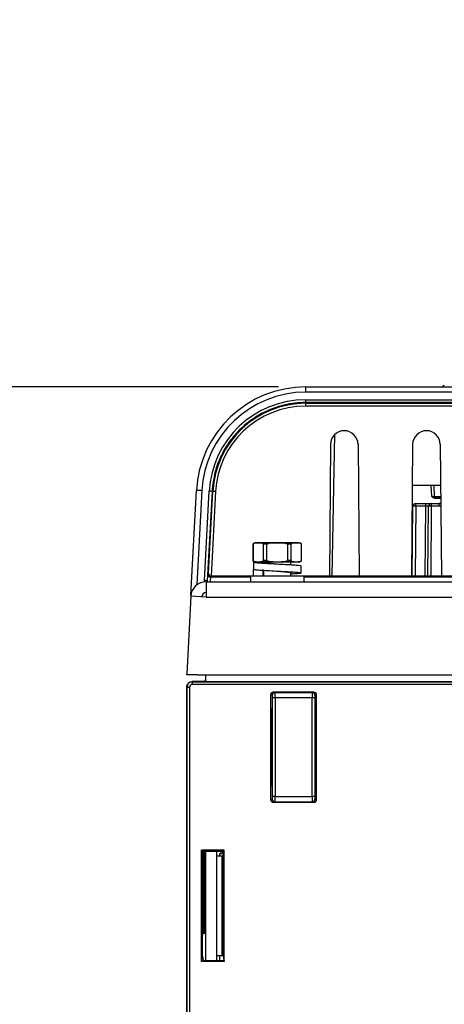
# Paper-space layout 'Sheet1' of a CAD drawing. Header units: millimetres. Extents: x 0 to 420, y 0 to 297.
# Tile 13 of 135: x 38 to 53, y 86 to 122. Entities that reach past the tile are written whole.
import ezdxf

# ---------------------------------------------------------------- set-up
doc = ezdxf.new("R2010")
doc.units = ezdxf.units.MM
doc.layers.add('SLD-0', color=179, linetype='Continuous')
doc.styles.add('SLDTEXTSTYLE1', font='TXT', dxfattribs={"width": 0.75})
doc.styles.add('SLDTEXTSTYLE3', font='TXT', dxfattribs={"width": 0.96})
doc.dimstyles.new('SLDDIMSTYLE2', dxfattribs={"dimtxt": 2.5, "dimasz": 3.302, "dimexe": 0, "dimexo": 0.0625, "dimtad": 1, "dimdec": 0, "dimlfac": 5, "dimrnd": 1e-09, "dimzin": 12, "dimdsep": 46, "dimtxsty": 'SLDTEXTSTYLE1', "dimblk1": 'NONE', "dimblk2": 'NONE', "dimsah": 1, "dimcen": 0.09, "dimadec": 0, "dimazin": 3, "dimtfac": 1, "dimtofl": 0, "dimtmove": 0, "dimatfit": 3, "dimldrblk": 'NONE', "dimfxl": 1, "dimfrac": 2, "dimtolj": 1, "dimtzin": 12, "dimarcsym": 0})
doc.dimstyles.new('SLDDIMSTYLE3', dxfattribs={"dimtxt": 2.5, "dimasz": 3.302, "dimexe": 0, "dimexo": 0.0625, "dimtad": 1, "dimdec": 1, "dimlfac": 5, "dimrnd": 1e-09, "dimzin": 4, "dimdsep": 46, "dimtxsty": 'SLDTEXTSTYLE1', "dimblk1": 'NONE', "dimblk2": 'NONE', "dimsah": 1, "dimcen": 0, "dimadec": 0, "dimazin": 1, "dimtfac": 1, "dimtmove": 0, "dimatfit": 3, "dimldrblk": 'NONE', "dimfxl": 1, "dimfrac": 2, "dimtolj": 1, "dimtzin": 12, "dimarcsym": 0})
doc.dimstyles.new('SLDDIMSTYLE4', dxfattribs={"dimtxt": 2.5, "dimasz": 3.302, "dimexe": 0, "dimexo": 0.0625, "dimtad": 1, "dimdec": 1, "dimlfac": 5, "dimrnd": 1e-09, "dimzin": 12, "dimdsep": 46, "dimtxsty": 'SLDTEXTSTYLE1', "dimblk1": 'NONE', "dimblk2": 'NONE', "dimsah": 1, "dimcen": 0, "dimadec": 0, "dimazin": 3, "dimtfac": 1, "dimtmove": 0, "dimatfit": 3, "dimldrblk": 'NONE', "dimfxl": 1, "dimfrac": 2, "dimtolj": 1, "dimtzin": 12, "dimarcsym": 0})

# ---------------------------------------------------------------- blocks, each defined once
blk = doc.blocks.new('_D_15')
at = {"layer": 'SLD-0', "color": 179}
for p, q in [((47.301, 108.626), (26.795, 108.626)), ((27.295, 105.626), (27.795, 108.626)), ((27.795, 108.626), (28.295, 105.626)), ((27.795, 108.626), (27.795, 105.626)), ((27.795, 47.375), (27.795, 108.626)), ((27.295, 105.626), (28.295, 105.626)), ((27.795, 47.375), (27.295, 50.375)), ((28.295, 50.375), (27.295, 50.375)), ((28.295, 50.375), (27.795, 47.375)), ((27.795, 47.375), (27.795, 50.375)), ((44.214, 47.375), (26.795, 47.375))]:
    blk.add_line(p, q, dxfattribs=at)
at = {"layer": 'SLD-0', "color": 179, "insert": (24.76, 75.23), "char_height": 2.5, "attachment_point": 1, "rotation": 90, "style": 'SLDTEXTSTYLE3'}
blk.add_mtext('306', dxfattribs=at)
blk = doc.blocks.new('_None')
blk = doc.blocks.new('_D_22')
at = {"layer": 'SLD-0', "color": 179}
for p, q in [((177.639, 244.196), (170.681, 237.013)), ((170.681, 237.013), (163.266, 229.357)), ((168.235, 235.206), (170.681, 237.013)), ((170.681, 237.013), (168.594, 234.858)), ((170.681, 237.013), (168.953, 234.51)), ((168.235, 235.206), (168.953, 234.51)), ((163.266, 229.357), (151.443, 229.357))]:
    blk.add_line(p, q, dxfattribs=at)
at = {"layer": 'SLD-0', "color": 179, "char_height": 2.5, "attachment_point": 1, "style": 'SLDTEXTSTYLE3'}
for s, insert in [('%%c', (150.193, 232.392)), ('20.0', (155.213, 232.43))]:
    blk.add_mtext(s, dxfattribs=dict(at, insert=insert))
blk = doc.blocks.new('_D_23')
at = {"layer": 'SLD-0', "color": 179}
for p, q in [((163.999, 261.493), (154.023, 261.493)), ((172.8, 249.896), (163.999, 261.493)), ((171.384, 252.588), (170.588, 251.984)), ((171.384, 252.588), (172.8, 249.896)), ((172.8, 249.896), (170.588, 251.984)), ((172.8, 249.896), (170.986, 252.286)), ((175.52, 246.312), (172.8, 249.896))]:
    blk.add_line(p, q, dxfattribs=at)
at = {"layer": 'SLD-0', "color": 179, "char_height": 2.5, "attachment_point": 1, "style": 'SLDTEXTSTYLE3'}
for s, insert in [('%%c', (152.773, 264.528)), ('9.0', (157.794, 264.566))]:
    blk.add_mtext(s, dxfattribs=dict(at, insert=insert))
blk = doc.blocks.new('_D_24')
at = {"layer": 'SLD-0', "color": 179}
for p, q in [((241.453, 256.697), (250.709, 264.131)), ((250.709, 264.131), (262.532, 264.131)), ((241.453, 256.697), (243.478, 258.965)), ((244.105, 258.186), (243.478, 258.965)), ((241.453, 256.697), (243.792, 258.576)), ((244.105, 258.186), (241.453, 256.697)), ((236.385, 252.627), (241.453, 256.697))]:
    blk.add_line(p, q, dxfattribs=at)
at = {"layer": 'SLD-0', "color": 179, "char_height": 2.5, "attachment_point": 1, "style": 'SLDTEXTSTYLE3'}
for s, insert in [('%%c', (251.047, 267.167)), ('13.0', (256.067, 267.205))]:
    blk.add_mtext(s, dxfattribs=dict(at, insert=insert))
blk = doc.blocks.new('_D_25')
at = {"layer": 'SLD-0', "color": 179}
for p, q in [((240.691, 239.098), (237.146, 235.226)), ((237.146, 235.226), (227.951, 225.18)), ((234.752, 233.35), (237.146, 235.226)), ((237.146, 235.226), (235.121, 233.013)), ((237.146, 235.226), (235.489, 232.675)), ((234.752, 233.35), (235.489, 232.675)), ((227.951, 225.18), (216.128, 225.18))]:
    blk.add_line(p, q, dxfattribs=at)
at = {"layer": 'SLD-0', "color": 179, "char_height": 2.5, "attachment_point": 1, "style": 'SLDTEXTSTYLE3'}
for s, insert in [('%%c', (214.878, 228.215)), ('10.5', (219.898, 228.254))]:
    blk.add_mtext(s, dxfattribs=dict(at, insert=insert))
blk = doc.blocks.new('_D_28')
at = {"layer": 'SLD-0', "color": 179}
for p, q in [((173.264, 174.39), (183.569, 183.365)), ((183.569, 183.365), (193.545, 183.365)), ((173.264, 174.39), (175.198, 176.738)), ((175.855, 175.984), (175.198, 176.738)), ((173.264, 174.39), (175.526, 176.361)), ((175.855, 175.984), (173.264, 174.39)), ((169.87, 171.435), (173.264, 174.39))]:
    blk.add_line(p, q, dxfattribs=at)
at = {"layer": 'SLD-0', "color": 179, "char_height": 2.5, "attachment_point": 1, "style": 'SLDTEXTSTYLE3'}
for s, insert in [('%%c', (183.906, 186.4)), ('9.0', (188.927, 186.438))]:
    blk.add_mtext(s, dxfattribs=dict(at, insert=insert))
blk = doc.blocks.new('_D_30')
at = {"layer": 'SLD-0', "color": 179}
for p, q in [((230.033, 164.087), (234.374, 159.249)), ((236.006, 156.682), (234.374, 159.249)), ((234.374, 159.249), (236.75, 157.35)), ((234.374, 159.249), (236.378, 157.016)), ((234.374, 159.249), (244.668, 147.778)), ((236.006, 156.682), (236.75, 157.35)), ((244.668, 147.778), (256.491, 147.778))]:
    blk.add_line(p, q, dxfattribs=at)
at = {"layer": 'SLD-0', "color": 179, "char_height": 2.5, "attachment_point": 1, "style": 'SLDTEXTSTYLE3'}
for s, insert in [('%%c', (245.006, 150.813)), ('13.0', (250.026, 150.851))]:
    blk.add_mtext(s, dxfattribs=dict(at, insert=insert))
blk = doc.blocks.new('_D_31')
at = {"layer": 'SLD-0', "color": 179}
for p, q in [((224.118, 191.46), (212.295, 191.46)), ((230.761, 181.361), (224.118, 191.46)), ((229.53, 184.142), (228.695, 183.593)), ((229.53, 184.142), (230.761, 181.361)), ((230.761, 181.361), (228.695, 183.593)), ((230.761, 181.361), (229.113, 183.868)), ((233.646, 176.975), (230.761, 181.361))]:
    blk.add_line(p, q, dxfattribs=at)
at = {"layer": 'SLD-0', "color": 179, "char_height": 2.5, "attachment_point": 1, "style": 'SLDTEXTSTYLE3'}
for s, insert in [('%%c', (211.045, 194.495)), ('10.5', (216.066, 194.534))]:
    blk.add_mtext(s, dxfattribs=dict(at, insert=insert))

psp = doc.layouts.new('Sheet1')

# ---------------------------------------------------------------- linework, layer by layer
at = {"layer": 'SLD-0', "color": 179, "linetype": 'Continuous', "lineweight": 25}
for p, q in [((48.301, 108.436), (48.301, 108.626)), ((48.301, 108.626), (80.451, 108.626)), ((80.451, 108.436), (48.301, 108.436)), ((48.301, 108.16), (81.194, 108.16)), ((48.301, 108.055), (48.301, 108.16)), ((48.301, 108.027), (48.301, 108.055)), ((81.194, 108.055), (48.301, 108.055)), ((48.301, 108.027), (81.186, 108.027)), ((48.301, 107.927), (48.301, 108.027)), ((81.186, 107.927), (48.301, 107.927)), ((49.264, 101.706), (49.354, 106.885)), ((49.201, 106.528), (49.159, 101.706)), ((50.206, 106.528), (50.248, 101.706)), ((52.201, 106.528), (52.159, 101.706)), ((53.206, 106.528), (53.248, 101.706)), ((44.106, 101.02), (44.306, 104.835)), ((44.603, 101.554), (44.775, 104.816)), ((44.875, 104.805), (44.703, 101.543)), ((44.748, 101.81), (44.905, 104.804)), ((45.004, 104.799), (44.842, 101.706)), ((44.905, 104.804), (44.875, 104.805)), ((44.907, 104.804), (44.905, 104.804)), ((44.912, 104.804), (44.907, 104.804)), ((44.922, 104.803), (44.912, 104.804)), ((44.934, 104.802), (44.922, 104.803)), ((44.949, 104.802), (44.934, 104.802)), ((44.966, 104.801), (44.949, 104.802)), ((44.985, 104.8), (44.966, 104.801)), ((45.004, 104.799), (44.985, 104.8)), ((53.219, 105.026), (52.188, 105.026)), ((53.002, 104.624), (52.981, 105.026)), ((53.042, 104.586), (53.028, 104.586)), ((53.028, 104.546), (53.028, 104.586)), ((53.223, 104.586), (53.042, 104.586)), ((52.189, 101.706), (52.212, 104.267)), ((52.312, 104.267), (52.312, 104.366)), ((52.312, 104.366), (52.682, 104.366)), ((52.682, 104.267), (52.312, 104.267)), ((52.682, 104.267), (52.682, 104.366)), ((52.682, 104.366), (52.882, 104.366)), ((52.759, 101.706), (52.782, 104.267)), ((52.882, 104.366), (52.882, 104.267)), ((52.882, 104.366), (53.174, 104.366)), ((53.174, 104.267), (52.882, 104.267)), ((53.174, 104.267), (53.174, 104.366)), ((53.174, 104.366), (53.225, 104.366)), ((46.372, 102.873), (46.372, 102.279)), ((46.375, 102.279), (46.375, 102.873)), ((46.454, 102.926), (46.401, 102.912)), ((46.414, 102.912), (46.561, 102.926)), ((46.561, 102.926), (46.454, 102.926)), ((47.254, 102.926), (46.561, 102.926)), ((46.561, 102.926), (46.708, 102.912)), ((46.959, 102.912), (46.708, 102.912)), ((46.882, 102.873), (46.746, 102.873)), ((46.746, 102.873), (46.746, 102.279)), ((46.882, 102.279), (46.882, 102.873)), ((46.959, 102.912), (47.254, 102.926)), ((47.254, 102.926), (47.548, 102.912)), ((47.946, 102.926), (47.254, 102.926)), ((47.799, 102.912), (47.548, 102.912)), ((47.625, 102.873), (47.625, 102.279)), ((47.761, 102.873), (47.625, 102.873)), ((47.761, 102.279), (47.761, 102.873)), ((47.799, 102.912), (47.946, 102.926)), ((47.946, 102.926), (48.093, 102.912)), ((48.054, 102.926), (47.946, 102.926)), ((48.106, 102.912), (48.054, 102.926)), ((48.132, 102.873), (48.132, 102.279)), ((48.136, 102.279), (48.136, 102.873)), ((46.384, 102.226), (46.384, 101.966)), ((46.444, 102.226), (46.384, 102.226)), ((46.401, 102.24), (46.454, 102.226)), ((46.561, 102.226), (46.414, 102.24)), ((46.561, 102.226), (46.454, 102.226)), ((46.708, 102.24), (46.561, 102.226)), ((47.254, 102.226), (46.561, 102.226)), ((46.959, 102.24), (46.708, 102.24)), ((46.882, 102.279), (46.746, 102.279)), ((47.254, 102.226), (46.959, 102.24)), ((47.548, 102.24), (47.254, 102.226)), ((47.946, 102.226), (47.254, 102.226)), ((47.799, 102.24), (47.548, 102.24)), ((47.761, 102.279), (47.625, 102.279)), ((47.754, 102.128), (47.754, 102.226)), ((47.946, 102.226), (47.799, 102.24)), ((48.093, 102.24), (47.946, 102.226)), ((48.054, 102.226), (47.946, 102.226)), ((48.054, 102.226), (48.106, 102.24)), ((46.39, 101.691), (46.39, 101.951)), ((46.728, 101.951), (46.728, 101.691)), ((46.754, 101.924), (46.754, 101.706)), ((47.256, 102.156), (47.255, 102.156)), ((48.124, 101.826), (48.124, 102.086)), ((44.661, 101.506), (86.964, 101.506)), ((44.661, 101.506), (44.661, 100.946)), ((44.72, 101.785), (44.748, 101.81)), ((44.848, 101.706), (44.82, 101.679)), ((46.274, 101.706), (44.848, 101.706)), ((46.274, 101.706), (46.274, 101.506)), ((48.234, 101.706), (46.274, 101.706)), ((47.754, 101.706), (47.754, 101.828)), ((48.234, 101.506), (48.234, 101.706)), ((49.159, 101.706), (48.234, 101.706)), ((50.248, 101.706), (49.159, 101.706)), ((52.159, 101.706), (50.248, 101.706)), ((53.248, 101.706), (52.159, 101.706)), ((55.159, 101.706), (53.248, 101.706)), ((44.102, 100.975), (43.953, 98.127)), ((44.661, 100.946), (44.102, 100.975)), ((44.661, 100.946), (86.964, 100.946)), ((43.953, 98.127), (44.352, 98.106)), ((43.954, 98.106), (43.955, 98.127)), ((44.153, 98.106), (43.954, 98.106)), ((44.352, 98.106), (44.153, 98.106)), ((44.352, 98.106), (86.564, 98.106)), ((44.654, 97.856), (44.654, 98.106)), ((43.948, 97.656), (43.948, 58.604)), ((43.954, 97.656), (43.954, 97.656)), ((43.958, 97.652), (43.954, 97.656)), ((43.954, 97.656), (43.954, 48.656)), ((43.958, 48.682), (43.958, 97.652)), ((43.958, 97.652), (44.058, 97.652)), ((44.058, 97.652), (44.058, 48.688)), ((44.154, 97.856), (44.158, 97.852)), ((44.654, 97.856), (44.154, 97.856)), ((44.158, 97.752), (44.158, 97.852)), ((44.158, 97.852), (133.149, 97.852)), ((133.149, 97.752), (44.158, 97.752)), ((44.654, 97.856), (132.654, 97.856)), ((47.012, 97.368), (47.012, 96.898)), ((47.075, 97.358), (47.012, 97.368)), ((47.08, 93.654), (47.08, 97.258)), ((47.18, 97.258), (47.08, 97.258)), ((47.112, 97.468), (47.175, 97.458)), ((48.595, 97.468), (47.112, 97.468)), ((47.175, 97.458), (48.532, 97.458)), ((47.18, 97.258), (47.18, 93.654)), ((48.527, 97.258), (47.18, 97.258)), ((48.527, 93.654), (48.527, 97.258)), ((48.627, 97.258), (48.527, 97.258)), ((48.532, 97.458), (48.595, 97.468)), ((48.627, 97.258), (48.627, 93.654)), ((48.695, 97.368), (48.632, 97.358)), ((48.695, 96.898), (48.695, 97.368)), ((47.012, 96.898), (47.054, 96.856)), ((47.012, 96.898), (47.012, 94.014)), ((47.054, 96.856), (47.054, 94.056)), ((48.654, 96.856), (48.695, 96.898)), ((48.654, 96.856), (48.654, 94.056)), ((48.695, 94.014), (48.695, 96.898)), ((47.054, 94.056), (47.012, 94.014)), ((47.012, 94.014), (47.012, 93.544)), ((48.654, 94.056), (48.695, 94.014)), ((48.695, 93.544), (48.695, 94.014)), ((47.18, 93.654), (47.08, 93.654)), ((47.18, 93.654), (48.527, 93.654)), ((48.627, 93.654), (48.527, 93.654)), ((47.012, 93.544), (47.075, 93.554)), ((47.175, 93.454), (47.112, 93.444)), ((47.112, 93.444), (48.595, 93.444)), ((48.532, 93.454), (47.175, 93.454)), ((48.595, 93.444), (48.532, 93.454)), ((48.632, 93.554), (48.695, 93.544)), ((45.318, 91.688), (44.496, 91.688)), ((44.496, 87.625), (44.496, 91.688)), ((44.496, 91.688), (44.527, 91.499)), ((44.527, 91.499), (44.553, 91.654)), ((44.527, 87.813), (44.527, 91.499)), ((44.593, 91.656), (45.313, 91.656)), ((44.654, 87.656), (44.654, 91.656)), ((45.054, 87.656), (45.054, 91.656)), ((45.244, 91.478), (45.054, 91.478)), ((45.154, 91.575), (45.299, 91.575)), ((45.154, 91.478), (45.154, 91.575)), ((45.244, 87.834), (45.244, 91.478)), ((45.284, 91.48), (45.311, 91.646)), ((45.284, 91.48), (45.284, 87.832)), ((45.313, 91.656), (45.318, 91.688)), ((45.318, 87.625), (45.318, 91.688)), ((44.527, 88.535), (44.547, 88.654)), ((44.587, 88.656), (44.654, 88.656)), ((45.244, 87.834), (45.054, 87.834)), ((45.154, 87.656), (45.154, 87.834)), ((45.284, 87.832), (45.311, 87.666)), ((44.496, 87.625), (44.527, 87.813)), ((45.318, 87.625), (44.496, 87.625)), ((44.527, 87.813), (44.553, 87.658)), ((44.593, 87.656), (45.313, 87.656)), ((45.313, 87.656), (45.318, 87.625))]:
    psp.add_line(p, q, dxfattribs=at)
at = {"layer": 'SLD-0', "color": 8, "linetype": 'Continuous', "lineweight": 25}
for p, q in [((44.506, 104.835), (44.326, 101.394)), ((52.902, 104.626), (52.881, 105.026)), ((53.224, 104.546), (53.028, 104.546)), ((52.312, 104.267), (52.289, 101.706)), ((52.659, 101.706), (52.682, 104.267)), ((52.882, 104.267), (52.859, 101.706)), ((46.375, 102.873), (46.372, 102.873)), ((46.414, 102.912), (46.401, 102.912)), ((48.106, 102.912), (48.093, 102.912)), ((48.136, 102.873), (48.132, 102.873)), ((46.375, 102.279), (46.372, 102.279)), ((46.414, 102.24), (46.401, 102.24)), ((48.106, 102.24), (48.093, 102.24)), ((48.136, 102.279), (48.132, 102.279)), ((44.609, 101.498), (44.603, 101.554)), ((44.704, 101.506), (44.703, 101.543)), ((44.82, 101.679), (46.274, 101.679)), ((48.234, 101.679), (87.444, 101.679)), ((44.154, 98.116), (44.153, 98.106)), ((44.547, 88.654), (44.547, 91.618)), ((44.587, 91.656), (44.587, 88.656)), ((45.214, 91.575), (45.214, 91.656)), ((45.254, 91.656), (45.254, 91.575))]:
    psp.add_line(p, q, dxfattribs=at)
at = {"layer": 'SLD-0', "color": 179, "linetype": 'Continuous', "lineweight": 25}
for centre, radius, start, end in [((48.301, 104.626), 4, 90, 177), ((48.301, 104.636), 3.8, 90, 177), ((53.356, 108.621), 0.06, 90, 175.2817), ((48.301, 104.63), 3.53, 90, 176.9738), ((48.301, 104.626), 3.401, 90, 177), ((48.301, 104.626), 3.301, 90, 177), ((49.704, 106.523), 0.503, 0.5, 179.5), ((52.704, 106.523), 0.503, 0.5, 179.5), ((44.406, 103.878), 0.962, 84.0424, 95.9576), ((44.774, 104.322), 0.494, 78.1882, 89.8447), ((53.042, 104.626), 0.04, 183, 269.9981), ((52.312, 104.266), 0.1, 90.0004, 179.5001), ((52.262, 101.413), 2.854, 88.9964, 91.0036), ((52.882, 104.266), 0.1, 90, 179.5001), ((52.832, 101.413), 2.855, 88.9964, 91.0036), ((53.174, 103.966), 0.4, 82.5885, 90), ((46.412, 102.873), 0.04, 105, 180), ((48.096, 102.873), 0.04, 0, 75), ((46.412, 102.279), 0.04, 180, 254.9997), ((48.096, 102.279), 0.04, 284.9991, 0), ((44.661, 100.946), 0.56, 90.0001, 177.0001), ((44.602, 101.059), 0.494, 78.1877, 89.8452), ((44.82, 101.779), 0.1, 177.003, 269.9979), ((44.661, 100.946), 0.16, 90.0003, 176.9999), ((44.158, 97.652), 0.2, 90.0021, 179.9976), ((47.175, 97.358), 0.1, 90.0694, 180.0083), ((48.532, 97.358), 0.1, 359.9917, 89.9314), ((47.175, 93.554), 0.1, 179.9943, 269.9291), ((48.532, 93.554), 0.1, 270.0695, 0.0062)]:
    psp.add_arc(centre, radius, start, end, dxfattribs=at)
at = {"layer": 'SLD-0', "color": 8, "linetype": 'Continuous', "lineweight": 25}
psp.add_arc((53.174, 103.967), 0.3, 79.9505, 90.0001, dxfattribs=at)
at = {"layer": 'SLD-0', "color": 179, "linetype": 'Continuous', "lineweight": 25}
for centre, major_axis, ratio, start_param, end_param in [((52.902, 104.626), (0.1, -0.002), 0.003467, 4.7131, 6.28344), ((52.682, 104.266), (0.1, 0.001), 0.008724, 6.282931, 7.853753), ((44.847, 101.805), (0.091, -0.0419), 0.987402, 3.525585, 5.087655), ((44.848, 101.806), (0.0725, 0.0688), 0.99992, 3.892124, 3.953134), ((44.554, 97.956), (-0.0707, 0.0707), 0.999924, 2.356233, 3.926953), ((44.158, 97.652), (0.0707, -0.0707), 0.999924, 2.356214, 3.926925), ((43.553, 97.756), (0.633, 0.095), 0.048886, 0.314585, 0.315535), ((47.112, 97.368), (-0.0988, 0.0164), 0.998592, 4.877631, 6.447966), ((47.075, 97.258), (0, 0.1), 0.052408, 4.712383, 6.274459), ((47.175, 97.258), (0, 0.2), 0.026204, 4.712386, 6.274459), ((48.532, 97.258), (0, 0.2), 0.026204, 0.008727, 1.570799), ((48.595, 97.368), (0.0988, 0.0164), 0.998592, 6.118405, 7.688754), ((48.632, 97.258), (0, 0.1), 0.052408, 0.008727, 1.570802), ((47.048, 96.761), (0, 0.1), 0.052408, 4.712389, 6.230825), ((48.659, 96.761), (0, 0.1), 0.052408, 0.05236, 1.570796), ((47.048, 94.151), (0, 0.1), 0.052408, 3.193953, 4.712389), ((48.659, 94.151), (0, 0.1), 0.052408, 1.570796, 3.089233), ((47.075, 93.654), (0, 0.1), 0.052408, 3.150478, 4.712389), ((47.175, 93.654), (0, 0.2), 0.026204, 3.150319, 4.712389), ((48.532, 93.654), (0, 0.2), 0.026204, 1.570796, 3.132684), ((48.632, 93.654), (0, 0.1), 0.052408, 1.570796, 3.132866), ((47.112, 93.544), (-0.0988, -0.0164), 0.998592, 6.118394, 7.688739), ((48.595, 93.544), (0.0988, -0.0164), 0.998592, 4.877622, 6.447976), ((44.593, 91.654), (0.04, 0), 0.052408, 1.57077, 3.132866), ((45.244, 91.48), (0.04, 0), 0.052408, 4.712358, 6.274855), ((45.311, 91.846), (0, 0.2), 0.008727, 3.193953, 3.462453), ((44.587, 88.654), (0.04, 0), 0.052408, 1.570796, 3.132409), ((45.244, 87.832), (0.04, 0), 0.052408, 0.008997, 1.570827), ((44.593, 87.658), (0.04, 0), 0.052408, 3.150166, 4.712389), ((45.311, 87.466), (0, 0.2), 0.008727, 5.962325, 6.230825)]:
    psp.add_ellipse(centre, major_axis=major_axis, ratio=ratio, start_param=start_param, end_param=end_param, dxfattribs=at)
at = {"layer": 'SLD-0', "color": 8, "linetype": 'Continuous', "lineweight": 25}
for centre, major_axis, ratio, start_param, end_param in [((53.603, 104.626), (0.601, 0.002), 0.003476, 3.141763, 4.027406), ((44.778, 100.979), (0.042, 0.7), 0.009952, 0.009323, 0.719803), ((44.558, 97.952), (0.0707, -0.0707), 0.999772, 5.794642, 6.771728)]:
    psp.add_ellipse(centre, major_axis=major_axis, ratio=ratio, start_param=start_param, end_param=end_param, dxfattribs=at)
at = {"layer": 'SLD-0', "color": 179, "linetype": 'Continuous', "lineweight": 25}
for points, knots in [([(48.301, 108.055), (48.234, 108.053), (47.899, 108.047), (47.373, 107.951), (46.764, 107.709), (46.268, 107.408), (45.831, 107.027), (45.462, 106.579), (45.176, 106.075), (44.952, 105.483), (44.903, 105.048), (44.875, 104.805)], [0, 0, 0, 0, 0.038456, 0.193287, 0.304276, 0.415264, 0.526268, 0.637272, 0.748424, 0.859578, 1, 1, 1, 1]), ([(52.902, 104.626), (52.902, 104.626), (52.909, 104.623), (52.931, 104.616), (52.964, 104.604), (52.998, 104.589), (53.02, 104.587), (53.028, 104.586)], [0, 0, 0, 0, 0.006603, 0.14593, 0.500922, 0.799359, 1, 1, 1, 1]), ([(53.028, 104.546), (53.015, 104.548), (52.985, 104.552), (52.946, 104.578), (52.92, 104.605), (52.906, 104.621), (52.902, 104.625), (52.902, 104.626)], [0, 0, 0, 0, 0.265263, 0.580723, 0.884652, 0.994805, 1, 1, 1, 1]), ([(46.375, 102.873), (46.375, 102.875), (46.375, 102.879), (46.377, 102.885), (46.381, 102.893), (46.393, 102.906), (46.405, 102.911), (46.414, 102.912), (46.414, 102.912)], [0, 0, 0, 0, 0.053242, 0.117724, 0.227232, 0.430303, 0.997383, 1, 1, 1, 1]), ([(46.708, 102.912), (46.715, 102.91), (46.725, 102.908), (46.737, 102.898), (46.742, 102.89), (46.746, 102.881), (46.746, 102.876), (46.746, 102.874), (46.746, 102.873)], [0, 0, 0, 0, 0.4702917, 0.6314934, 0.8342498, 0.9120273, 0.9904867, 1, 1, 1, 1]), ([(46.882, 102.873), (46.882, 102.875), (46.883, 102.88), (46.888, 102.887), (46.899, 102.897), (46.923, 102.907), (46.945, 102.91), (46.959, 102.912)], [0, 0, 0, 0, 0.065428, 0.14719, 0.277228, 0.536186, 1, 1, 1, 1]), ([(47.548, 102.912), (47.555, 102.911), (47.575, 102.909), (47.6, 102.902), (47.617, 102.89), (47.623, 102.883), (47.625, 102.877), (47.625, 102.874), (47.625, 102.873)], [0, 0, 0, 0, 0.246925, 0.653587, 0.816109, 0.898521, 0.96819, 1, 1, 1, 1]), ([(47.761, 102.873), (47.761, 102.874), (47.761, 102.877), (47.762, 102.883), (47.765, 102.891), (47.774, 102.902), (47.786, 102.909), (47.795, 102.911), (47.799, 102.912)], [0, 0, 0, 0, 0.035469, 0.098296, 0.195704, 0.367444, 0.740511, 1, 1, 1, 1]), ([(48.093, 102.912), (48.101, 102.91), (48.11, 102.908), (48.122, 102.898), (48.128, 102.89), (48.131, 102.881), (48.132, 102.876), (48.132, 102.874), (48.132, 102.873)], [0, 0, 0, 0, 0.470294, 0.631497, 0.834254, 0.912023, 0.990487, 1, 1, 1, 1]), ([(46.414, 102.24), (46.411, 102.241), (46.405, 102.242), (46.395, 102.246), (46.385, 102.253), (46.379, 102.262), (46.376, 102.269), (46.375, 102.275), (46.375, 102.278), (46.375, 102.279)], [0, 0, 0, 0, 0.152901, 0.398682, 0.687949, 0.793882, 0.900621, 0.967756, 1, 1, 1, 1]), ([(46.384, 102.226), (46.396, 102.22), (46.421, 102.209), (46.615, 102.192), (46.892, 102.175), (47.225, 102.157), (47.561, 102.14), (47.855, 102.123), (48.05, 102.106), (48.137, 102.093), (48.118, 102.087), (48.115, 102.086)], [0, 0, 0, 0, 0.122447, 0.24508, 0.36734, 0.490145, 0.612234, 0.735197, 0.85713, 0.980234, 1, 1, 1, 1]), ([(46.746, 102.279), (46.746, 102.277), (46.746, 102.272), (46.744, 102.265), (46.738, 102.255), (46.726, 102.245), (46.715, 102.242), (46.708, 102.24)], [0, 0, 0, 0, 0.066319, 0.148497, 0.279636, 0.541413, 1, 1, 1, 1]), ([(46.724, 102.226), (46.731, 102.22), (46.746, 102.209), (46.864, 102.192), (47.033, 102.175), (47.175, 102.163), (47.247, 102.156), (47.252, 102.156)], [0, 0, 0, 0, 0.245274, 0.490923, 0.735819, 0.981817, 1, 1, 1, 1]), ([(46.959, 102.24), (46.958, 102.24), (46.943, 102.242), (46.923, 102.245), (46.901, 102.254), (46.891, 102.261), (46.884, 102.269), (46.882, 102.275), (46.882, 102.278), (46.882, 102.279)], [0, 0, 0, 0, 0.052048, 0.488752, 0.651294, 0.814793, 0.895863, 0.977784, 1, 1, 1, 1]), ([(47.625, 102.279), (47.625, 102.277), (47.624, 102.273), (47.62, 102.266), (47.61, 102.256), (47.586, 102.245), (47.563, 102.242), (47.548, 102.24)], [0, 0, 0, 0, 0.057896, 0.136272, 0.258159, 0.495074, 1, 1, 1, 1]), ([(47.799, 102.24), (47.797, 102.241), (47.791, 102.242), (47.781, 102.246), (47.771, 102.253), (47.765, 102.262), (47.762, 102.268), (47.761, 102.274), (47.761, 102.278), (47.761, 102.279)], [0, 0, 0, 0, 0.1528961, 0.3980059, 0.6871641, 0.7914555, 0.8964999, 0.9642217, 1, 1, 1, 1]), ([(48.132, 102.279), (48.132, 102.277), (48.132, 102.272), (48.129, 102.265), (48.124, 102.255), (48.111, 102.245), (48.1, 102.242), (48.093, 102.24)], [0, 0, 0, 0, 0.066319, 0.148497, 0.279636, 0.541413, 1, 1, 1, 1]), ([(46.384, 101.966), (46.396, 101.96), (46.421, 101.949), (46.615, 101.932), (46.892, 101.915), (47.225, 101.897), (47.562, 101.88), (47.853, 101.863), (48.057, 101.846), (48.144, 101.829), (48.098, 101.812), (47.96, 101.796), (47.81, 101.787), (47.754, 101.784)], [0, 0, 0, 0, 0.094102, 0.188347, 0.282305, 0.376682, 0.470509, 0.565006, 0.658714, 0.75332, 0.846921, 0.941624, 1, 1, 1, 1]), ([(47.252, 101.896), (47.315, 101.891), (47.446, 101.88), (47.62, 101.863), (47.739, 101.846), (47.792, 101.833), (47.78, 101.827), (47.778, 101.826)], [0, 0, 0, 0, 0.2260652, 0.4720424, 0.7159479, 0.9622137, 1, 1, 1, 1]), ([(43.954, 97.656), (43.955, 97.671), (43.957, 97.709), (43.981, 97.765), (44.027, 97.816), (44.087, 97.85), (44.131, 97.854), (44.154, 97.856)], [0, 0, 0, 0, 0.1442978, 0.3590134, 0.5737665, 0.7868073, 1, 1, 1, 1])]:
    psp.add_open_spline(points, degree=3, knots=knots, dxfattribs=at)

# ---------------------------------------------------------------- dimensions: what is measured, and where the dimension line sits
at = {"layer": 'SLD-0', "color": 179}
for p1, dimstyle, picture, middle in [((0.889, 0.948), 'SLDDIMSTYLE3', '_D_24', (257.414, 266.248)), ((0.517, 0.737), 'SLDDIMSTYLE3', '_D_23', (158.218, 263.609)), ((1.173, 1.62), 'SLDDIMSTYLE3', '_D_22', (156.561, 231.473)), ((0.745, 0.74), 'SLDDIMSTYLE4', '_D_25', (221.245, 227.297)), ((0.831303, 0.6414323), 'SLDDIMSTYLE4', '_D_31', (217.4129934, 193.5763759)), ((0.634, 0.639), 'SLDDIMSTYLE3', '_D_28', (189.351, 185.481)), ((1.067, 0.743), 'SLDDIMSTYLE3', '_D_30', (251.373, 149.894))]:
    dim = psp.add_diameter_dim_2p(p1=p1, p2=(0, 0), dimstyle=dimstyle, dxfattribs=at)
    dim.commit()
    dim.dimension.update_dxf_attribs({"geometry": picture, "text_midpoint": middle, "dimtype": 163})
dim = psp.add_linear_dim(base=(27.795, 47.375), p1=(48.301, 108.626), p2=(45.214, 47.375), angle=90, dimstyle='SLDDIMSTYLE2', dxfattribs=at)
dim.commit()
dim.dimension.update_dxf_attribs({"geometry": '_D_15', "text_midpoint": (27.795, 78.001), "dimtype": 160})

doc.saveas('drawing.dxf')
